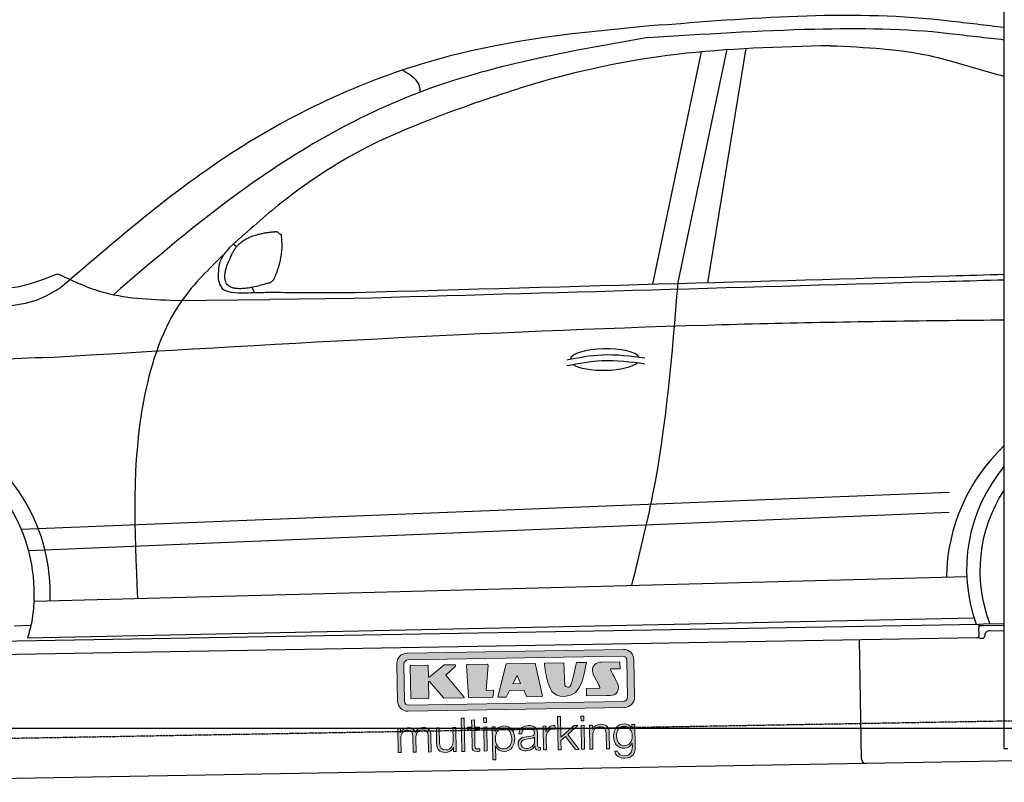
# Model space of a CAD drawing. Header units: millimetres. Extents: x 552 to 7231, y 5867 to 12035.
# Tile 3 of 5: x 2300 to 4448, y 7998 to 9661. Entities that reach past the tile are written whole.
import ezdxf

# ---------------------------------------------------------------- set-up
doc = ezdxf.new("R2010")
doc.units = ezdxf.units.MM
doc.linetypes.add('GEN3', pattern=[6.25, 5, -1.25])
doc.layers.get('0').update_dxf_attribs({"lineweight": 25})
doc.layers.add('3', color=6, linetype='GEN3', lineweight=25)
doc.layers.add('5', color=3, linetype='Continuous', lineweight=25)
doc.layers.add('Car', color=10, linetype='Continuous')
doc.layers.add('Logo', color=7, linetype='Continuous')

# ---------------------------------------------------------------- blocks, each defined once
blk = doc.blocks.new('KLAUS')
at = {"layer": 'Logo'}
h = blk.add_hatch(color=8, dxfattribs=at)
h.dxf.hatch_style = 2
edge = h.paths.add_edge_path()
edge.add_spline(control_points=[(3.6, 29.09), (2.88, 29.09), (2.3, 28.51), (2.3, 27.8), (2.3, 27.8), (2.3, 16.11), (2.3, 16.11), (2.3, 15.39), (2.88, 14.81), (3.6, 14.81), (3.6, 14.81), (71.16, 14.81), (71.16, 14.81), (71.88, 14.81), (72.46, 15.39), (72.46, 16.11), (72.46, 16.11), (72.46, 27.8), (72.46, 27.8), (72.46, 28.51), (71.88, 29.09), (71.16, 29.09), (71.16, 29.09), (3.6, 29.09), (3.6, 29.09), (3.6, 29.09), (3.6, 29.09), (3.6, 29.09)], knot_values=[0, 0, 0, 0, 1, 1, 1, 2, 2, 2, 3, 3, 3, 4, 4, 4, 5, 5, 5, 6, 6, 6, 7, 7, 7, 8, 8, 8, 9, 9, 9, 9], degree=3, periodic=0)
edge = h.paths.add_edge_path()
edge.add_spline(control_points=[(3.35, 31.23), (3.35, 31.23), (71.47, 31.23), (71.47, 31.23), (73.26, 31.23), (74.71, 29.77), (74.71, 27.99), (74.71, 27.99), (74.71, 16.17), (74.71, 16.17), (74.71, 14.38), (73.26, 12.93), (71.47, 12.93), (71.47, 12.93), (3.35, 12.93), (3.35, 12.93), (1.56, 12.93), (0.11, 14.38), (0.11, 16.17), (0.11, 16.17), (0.11, 27.99), (0.11, 27.99), (0.11, 29.77), (1.56, 31.23), (3.35, 31.23), (3.35, 31.23), (3.35, 31.23), (3.35, 31.23)], knot_values=[0, 0, 0, 0, 1, 1, 1, 2, 2, 2, 3, 3, 3, 4, 4, 4, 5, 5, 5, 6, 6, 6, 7, 7, 7, 8, 8, 8, 9, 9, 9, 9], degree=3, periodic=0)
h = blk.add_hatch(color=8, dxfattribs=at)
h.dxf.hatch_style = 2
edge = h.paths.add_edge_path()
edge.add_spline(control_points=[(4.5, 27.33), (4.5, 27.33), (9.7, 27.33), (9.7, 27.33), (9.84, 27.33), (9.96, 27.22), (9.96, 27.08), (9.96, 27.08), (9.96, 23.69), (9.96, 23.69), (9.96, 23.69), (9.94, 23.64), (10.04, 23.59), (10.14, 23.53), (10.2, 23.57), (10.2, 23.57), (10.2, 23.57), (10.51, 23.75), (10.51, 23.75), (10.51, 23.75), (14.94, 27.33), (14.94, 27.33), (14.94, 27.33), (18.41, 27.33), (18.41, 27.33), (18.41, 27.33), (18.49, 27.33), (18.56, 27.2), (18.65, 27.04), (18.53, 26.91), (18.53, 26.91), (18.53, 26.91), (15.49, 24.11), (15.49, 24.11), (15.49, 24.11), (21.14, 17.06), (21.14, 17.06), (21.14, 17.06), (21.13, 16.91), (21.13, 16.91), (21.08, 16.84), (20.99, 16.82), (20.99, 16.82), (20.99, 16.82), (14.7, 16.82), (14.7, 16.82), (14.7, 16.82), (10.26, 22.17), (10.26, 22.17), (10.26, 22.17), (10.19, 22.24), (10.08, 22.21), (9.97, 22.18), (9.96, 22.11), (9.96, 22.11), (9.96, 22.11), (9.96, 17.08), (9.96, 17.08), (9.96, 16.94), (9.84, 16.82), (9.7, 16.82), (9.7, 16.82), (4.5, 16.82), (4.5, 16.82), (4.36, 16.82), (4.25, 16.94), (4.25, 17.08), (4.25, 17.08), (4.25, 27.08), (4.25, 27.08), (4.25, 27.22), (4.36, 27.33), (4.5, 27.33), (4.5, 27.33), (4.5, 27.33), (4.5, 27.33)], knot_values=[0, 0, 0, 0, 1, 1, 1, 2, 2, 2, 3, 3, 3, 4, 4, 4, 5, 5, 5, 6, 6, 6, 7, 7, 7, 8, 8, 8, 9, 9, 9, 10, 10, 10, 11, 11, 11, 12, 12, 12, 13, 13, 13, 14, 14, 14, 15, 15, 15, 16, 16, 16, 17, 17, 17, 18, 18, 18, 19, 19, 19, 20, 20, 20, 21, 21, 21, 22, 22, 22, 23, 23, 23, 24, 24, 24, 25, 25, 25, 25], degree=3, periodic=0)
h = blk.add_hatch(color=8, dxfattribs=at)
h.dxf.hatch_style = 2
h.paths.add_polyline_path([(22.42, 17.06), (21.97, 27.15), (22.24, 27.33), (28.55, 27.33), (28.86, 26.97), (28.01, 19.08), (30.26, 19.07), (30.44, 18.95), (30.08, 16.95), (29.49, 16.82), (22.6, 16.82)])
h = blk.add_hatch(color=8, dxfattribs=at)
h.paths.add_polyline_path([(36.52, 21.01), (38.93, 21.01), (37.87, 23.57)])
h.paths.add_polyline_path([(34.52, 27.33), (43.65, 27.33), (45.76, 16.94), (45.57, 16.82), (40.83, 16.82), (39.89, 18.95), (35.42, 18.95), (34.27, 16.82), (31.78, 16.82), (31.66, 17)])
h = blk.add_hatch(color=8, dxfattribs=at)
h.dxf.hatch_style = 2
edge = h.paths.add_edge_path()
edge.add_spline(control_points=[(52.69, 27.32), (52.69, 27.32), (52.88, 20.14), (52.88, 20.14), (53.01, 19.89), (53.2, 19.77), (53.43, 19.71), (53.91, 19.59), (54.43, 19.57), (54.64, 20.03), (55.23, 21.34), (56.27, 25.45), (56.6, 27.33), (56.6, 27.33), (59.77, 27.33), (59.77, 27.33), (58.77, 23.9), (58.56, 16.82), (52.63, 16.76), (48.72, 16.72), (48.01, 19.35), (47.27, 22.24), (46.89, 23.68), (46.54, 27.33), (46.54, 27.33), (46.54, 27.33), (52.69, 27.32), (52.69, 27.32), (52.69, 27.32), (52.69, 27.32), (52.69, 27.32)], knot_values=[0, 0, 0, 0, 1, 1, 1, 2, 2, 2, 3, 3, 3, 4, 4, 4, 5, 5, 5, 6, 6, 6, 7, 7, 7, 8, 8, 8, 9, 9, 9, 10, 10, 10, 10], degree=3, periodic=0)
h = blk.add_hatch(color=8, dxfattribs=at)
h.dxf.hatch_style = 2
edge = h.paths.add_edge_path()
edge.add_spline(control_points=[(64.46, 27.33), (64.46, 27.33), (70.31, 27.33), (70.31, 27.33), (70.31, 26.52), (70.31, 26.02), (70.31, 25.12), (70.31, 25.12), (67.3, 25.12), (67.3, 25.12), (67.24, 25.04), (67.25, 25.11), (67.25, 24.91), (67.25, 24.88), (69.73, 20.38), (69.73, 19.57), (69.73, 16.4), (67.22, 16.81), (65.9, 16.82), (65.9, 16.82), (59.59, 16.82), (59.59, 16.82), (59.59, 17.76), (59.59, 18.23), (59.59, 19.14), (59.59, 19.14), (63.75, 19.14), (63.75, 19.14), (63.82, 19.22), (63.81, 19.11), (63.81, 19.31), (63.81, 20.32), (61.58, 23.06), (61.58, 24.63), (61.58, 26.33), (62.83, 27.34), (64.46, 27.33), (64.46, 27.33), (64.46, 27.33), (64.46, 27.33)], knot_values=[0, 0, 0, 0, 1, 1, 1, 2, 2, 2, 3, 3, 3, 4, 4, 4, 5, 5, 5, 6, 6, 6, 7, 7, 7, 8, 8, 8, 9, 9, 9, 10, 10, 10, 11, 11, 11, 12, 12, 12, 13, 13, 13, 13], degree=3, periodic=0)
h = blk.add_hatch(color=30, dxfattribs=at)
h.dxf.hatch_style = 2
h.paths.add_polyline_path([(20.07, 0), (20.99, 0), (20.99, 10.45), (20.07, 10.45)])
h = blk.add_hatch(color=30, dxfattribs=at)
h.dxf.hatch_style = 2
edge = h.paths.add_edge_path()
edge.add_spline(control_points=[(24.22, 9.82), (24.22, 9.82), (23.3, 9.82), (23.3, 9.82), (23.3, 9.82), (23.3, 7.55), (23.3, 7.55), (23.3, 7.55), (21.98, 7.55), (21.98, 7.55), (21.98, 7.55), (21.98, 6.78), (21.98, 6.78), (21.98, 6.78), (23.3, 6.78), (23.3, 6.78), (23.3, 6.78), (23.3, 1.61), (23.3, 1.61), (23.28, 0.32), (23.71, -0.09), (24.94, -0.09), (25.22, -0.09), (25.48, -0.06), (25.76, -0.06), (25.76, -0.06), (25.76, 0.73), (25.76, 0.73), (25.5, 0.7), (25.23, 0.69), (24.97, 0.69), (24.31, 0.73), (24.22, 1.08), (24.22, 1.68), (24.22, 1.68), (24.22, 6.78), (24.22, 6.78), (24.22, 6.78), (25.76, 6.78), (25.76, 6.78), (25.76, 6.78), (25.76, 7.55), (25.76, 7.55), (25.76, 7.55), (24.22, 7.55), (24.22, 7.55), (24.22, 7.55), (24.22, 9.82), (24.22, 9.82), (24.22, 9.82), (24.22, 9.82), (24.22, 9.82)], knot_values=[0, 0, 0, 0, 1, 1, 1, 2, 2, 2, 3, 3, 3, 4, 4, 4, 5, 5, 5, 6, 6, 6, 7, 7, 7, 8, 8, 8, 9, 9, 9, 10, 10, 10, 11, 11, 11, 12, 12, 12, 13, 13, 13, 14, 14, 14, 15, 15, 15, 16, 16, 16, 17, 17, 17, 17], degree=3, periodic=0)
h = blk.add_hatch(color=30, dxfattribs=at)
h.paths.add_polyline_path([(27.1, 0), (28.03, 0), (28.03, 7.55), (27.1, 7.55)])
h.paths.add_polyline_path([(27.1, 8.98), (28.03, 8.98), (28.03, 10.45), (27.1, 10.45)])
h = blk.add_hatch(color=30, dxfattribs=at)
h.dxf.hatch_style = 2
h.paths.add_polyline_path([(50.4, 0), (51.32, 0), (51.32, 2.87), (52.82, 4.11), (55.8, 0), (56.96, 0), (53.52, 4.76), (56.74, 7.55), (55.51, 7.55), (51.32, 3.89), (51.32, 10.45), (50.4, 10.45)])
h = blk.add_hatch(color=30, dxfattribs=at)
h.paths.add_polyline_path([(57.74, 0), (58.66, 0), (58.66, 7.55), (57.74, 7.55)])
h.paths.add_polyline_path([(57.74, 8.98), (58.66, 8.98), (58.66, 10.45), (57.74, 10.45)])
h = blk.add_hatch(color=30, dxfattribs=at)
h.dxf.hatch_style = 2
edge = h.paths.add_edge_path()
edge.add_spline(control_points=[(0, 0), (0, 0), (0.92, 0), (0.92, 0), (0.92, 0), (0.92, 4.22), (0.92, 4.22), (0.94, 5.8), (1.58, 7), (3.18, 7), (4.35, 7), (4.77, 6.15), (4.76, 5.12), (4.76, 5.12), (4.76, 0), (4.76, 0), (4.76, 0), (5.68, 0), (5.68, 0), (5.68, 0), (5.68, 4.27), (5.68, 4.27), (5.68, 5.68), (6.14, 7), (7.73, 7), (9.05, 7), (9.52, 6.32), (9.52, 5.08), (9.52, 5.08), (9.52, 0), (9.52, 0), (9.52, 0), (10.44, 0), (10.44, 0), (10.44, 0), (10.44, 5.12), (10.44, 5.12), (10.44, 6.91), (9.59, 7.77), (7.94, 7.77), (6.94, 7.77), (5.99, 7.29), (5.54, 6.3), (5.26, 7.29), (4.36, 7.77), (3.37, 7.77), (2.17, 7.77), (1.38, 7.19), (0.89, 6.28), (0.89, 6.28), (0.85, 6.28), (0.85, 6.28), (0.85, 6.28), (0.85, 7.55), (0.85, 7.55), (0.85, 7.55), (0, 7.55), (0, 7.55), (0, 7.55), (0, 0), (0, 0), (0, 0), (0, 0), (0, 0)], knot_values=[0, 0, 0, 0, 1, 1, 1, 2, 2, 2, 3, 3, 3, 4, 4, 4, 5, 5, 5, 6, 6, 6, 7, 7, 7, 8, 8, 8, 9, 9, 9, 10, 10, 10, 11, 11, 11, 12, 12, 12, 13, 13, 13, 14, 14, 14, 15, 15, 15, 16, 16, 16, 17, 17, 17, 18, 18, 18, 19, 19, 19, 20, 20, 20, 21, 21, 21, 21], degree=3, periodic=0)
h = blk.add_hatch(color=30, dxfattribs=at)
h.dxf.hatch_style = 2
edge = h.paths.add_edge_path()
edge.add_spline(control_points=[(18.31, 7.55), (18.31, 7.55), (17.39, 7.55), (17.39, 7.55), (17.39, 7.55), (17.39, 3.59), (17.39, 3.59), (17.39, 2.05), (16.7, 0.56), (15.12, 0.56), (13.66, 0.56), (13.15, 1.27), (13.1, 2.64), (13.1, 2.64), (13.1, 7.55), (13.1, 7.55), (13.1, 7.55), (12.18, 7.55), (12.18, 7.55), (12.18, 7.55), (12.18, 2.65), (12.18, 2.65), (12.18, 0.89), (12.93, -0.22), (14.83, -0.22), (15.96, -0.22), (16.95, 0.35), (17.44, 1.36), (17.44, 1.36), (17.47, 1.36), (17.47, 1.36), (17.47, 1.36), (17.47, 0), (17.47, 0), (17.47, 0), (18.31, 0), (18.31, 0), (18.31, 0), (18.31, 7.55), (18.31, 7.55), (18.31, 7.55), (18.31, 7.55), (18.31, 7.55)], knot_values=[0, 0, 0, 0, 1, 1, 1, 2, 2, 2, 3, 3, 3, 4, 4, 4, 5, 5, 5, 6, 6, 6, 7, 7, 7, 8, 8, 8, 9, 9, 9, 10, 10, 10, 11, 11, 11, 12, 12, 12, 13, 13, 13, 14, 14, 14, 14], degree=3, periodic=0)
h = blk.add_hatch(color=30, dxfattribs=at)
edge = h.paths.add_edge_path()
edge.add_spline(control_points=[(35.84, 3.78), (35.84, 2.21), (35.12, 0.56), (33.37, 0.56), (31.4, 0.56), (30.72, 2.21), (30.72, 3.78), (30.72, 5.49), (31.33, 7), (33.37, 7), (35.12, 7), (35.84, 5.34), (35.84, 3.78), (35.84, 3.78), (35.84, 3.78), (35.84, 3.78)], knot_values=[0, 0, 0, 0, 1, 1, 1, 2, 2, 2, 3, 3, 3, 4, 4, 4, 5, 5, 5, 5], degree=3, periodic=0)
edge = h.paths.add_edge_path()
edge.add_spline(control_points=[(29.79, -2.8), (29.79, -2.8), (30.72, -2.8), (30.72, -2.8), (30.72, -2.8), (30.72, 1.43), (30.72, 1.43), (30.72, 1.43), (30.74, 1.43), (30.74, 1.43), (31.14, 0.35), (32.24, -0.22), (33.37, -0.22), (35.66, -0.22), (36.76, 1.64), (36.76, 3.78), (36.76, 5.91), (35.66, 7.77), (33.37, 7.77), (32.15, 7.77), (31.1, 7.14), (30.67, 6.12), (30.67, 6.12), (30.64, 6.12), (30.64, 6.12), (30.64, 6.12), (30.64, 7.55), (30.64, 7.55), (30.64, 7.55), (29.79, 7.55), (29.79, 7.55), (29.79, 7.55), (29.79, -2.8), (29.79, -2.8), (29.79, -2.8), (29.79, -2.8), (29.79, -2.8)], knot_values=[0, 0, 0, 0, 1, 1, 1, 2, 2, 2, 3, 3, 3, 4, 4, 4, 5, 5, 5, 6, 6, 6, 7, 7, 7, 8, 8, 8, 9, 9, 9, 10, 10, 10, 11, 11, 11, 12, 12, 12, 12], degree=3, periodic=0)
h = blk.add_hatch(color=30, dxfattribs=at)
edge = h.paths.add_edge_path()
edge.add_spline(control_points=[(43.03, 2.93), (43.04, 1.45), (41.8, 0.56), (40.39, 0.56), (39.53, 0.56), (38.71, 1.13), (38.71, 2.05), (38.71, 3.53), (40.66, 3.51), (42.22, 3.79), (42.47, 3.84), (42.88, 3.91), (43, 4.13), (43, 4.13), (43.03, 4.13), (43.03, 4.13), (43.03, 4.13), (43.03, 2.93), (43.03, 2.93), (43.03, 2.93), (43.03, 2.93), (43.03, 2.93)], knot_values=[0, 0, 0, 0, 1, 1, 1, 2, 2, 2, 3, 3, 3, 4, 4, 4, 5, 5, 5, 6, 6, 6, 7, 7, 7, 7], degree=3, periodic=0)
edge = h.paths.add_edge_path()
edge.add_spline(control_points=[(39.03, 5.24), (39.06, 6.47), (39.91, 7), (41.05, 7), (42.14, 7), (43.03, 6.69), (43.03, 5.45), (43.03, 4.61), (42.6, 4.51), (41.84, 4.42), (39.85, 4.19), (37.79, 4.11), (37.79, 1.99), (37.79, 0.47), (38.93, -0.22), (40.32, -0.22), (41.77, -0.22), (42.43, 0.34), (43.07, 1.32), (43.07, 1.32), (43.1, 1.32), (43.1, 1.32), (43.1, 0.53), (43.25, 0), (44.19, 0), (44.43, 0), (44.58, 0.01), (44.79, 0.06), (44.79, 0.06), (44.79, 0.83), (44.79, 0.83), (44.71, 0.81), (44.6, 0.78), (44.49, 0.78), (44.13, 0.78), (43.95, 0.98), (43.95, 1.33), (43.95, 1.33), (43.95, 5.34), (43.95, 5.34), (43.95, 7.36), (42.5, 7.77), (41.17, 7.77), (39.44, 7.77), (38.2, 7.01), (38.11, 5.24), (38.11, 5.24), (39.03, 5.24), (39.03, 5.24), (39.03, 5.24), (39.03, 5.24), (39.03, 5.24)], knot_values=[0, 0, 0, 0, 1, 1, 1, 2, 2, 2, 3, 3, 3, 4, 4, 4, 5, 5, 5, 6, 6, 6, 7, 7, 7, 8, 8, 8, 9, 9, 9, 10, 10, 10, 11, 11, 11, 12, 12, 12, 13, 13, 13, 14, 14, 14, 15, 15, 15, 16, 16, 16, 17, 17, 17, 17], degree=3, periodic=0)
h = blk.add_hatch(color=30, dxfattribs=at)
h.dxf.hatch_style = 2
edge = h.paths.add_edge_path()
edge.add_spline(control_points=[(45.79, 0), (45.79, 0), (46.71, 0), (46.71, 0), (46.71, 0), (46.71, 4.03), (46.71, 4.03), (46.71, 5.59), (47.85, 6.82), (49.52, 6.73), (49.52, 6.73), (49.52, 7.66), (49.52, 7.66), (48.16, 7.72), (47.14, 7), (46.67, 5.78), (46.67, 5.78), (46.64, 5.78), (46.64, 5.78), (46.64, 5.78), (46.64, 7.55), (46.64, 7.55), (46.64, 7.55), (45.79, 7.55), (45.79, 7.55), (45.79, 7.55), (45.79, 0), (45.79, 0), (45.79, 0), (45.79, 0), (45.79, 0)], knot_values=[0, 0, 0, 0, 1, 1, 1, 2, 2, 2, 3, 3, 3, 4, 4, 4, 5, 5, 5, 6, 6, 6, 7, 7, 7, 8, 8, 8, 9, 9, 9, 10, 10, 10, 10], degree=3, periodic=0)
h = blk.add_hatch(color=30, dxfattribs=at)
h.dxf.hatch_style = 2
edge = h.paths.add_edge_path()
edge.add_spline(control_points=[(60.41, 0), (60.41, 0), (61.33, 0), (61.33, 0), (61.33, 0), (61.33, 4.41), (61.33, 4.41), (61.36, 5.89), (62.24, 7), (63.7, 7), (65.2, 7), (65.62, 6.02), (65.62, 4.71), (65.62, 4.71), (65.62, 0), (65.62, 0), (65.62, 0), (66.54, 0), (66.54, 0), (66.54, 0), (66.54, 4.86), (66.54, 4.86), (66.54, 6.66), (65.9, 7.77), (63.78, 7.77), (62.71, 7.77), (61.7, 7.16), (61.36, 6.25), (61.36, 6.25), (61.33, 6.25), (61.33, 6.25), (61.33, 6.25), (61.33, 7.55), (61.33, 7.55), (61.33, 7.55), (60.41, 7.55), (60.41, 7.55), (60.41, 7.55), (60.41, 0), (60.41, 0), (60.41, 0), (60.41, 0), (60.41, 0)], knot_values=[0, 0, 0, 0, 1, 1, 1, 2, 2, 2, 3, 3, 3, 4, 4, 4, 5, 5, 5, 6, 6, 6, 7, 7, 7, 8, 8, 8, 9, 9, 9, 10, 10, 10, 11, 11, 11, 12, 12, 12, 13, 13, 13, 14, 14, 14, 14], degree=3, periodic=0)
h = blk.add_hatch(color=30, dxfattribs=at)
edge = h.paths.add_edge_path()
edge.add_spline(control_points=[(71.32, 0.86), (69.62, 0.86), (68.83, 2.34), (68.83, 3.86), (68.83, 5.43), (69.56, 7), (71.32, 7), (73.06, 7), (73.75, 5.34), (73.75, 3.86), (73.75, 2.33), (72.91, 0.86), (71.32, 0.86), (71.32, 0.86), (71.32, 0.86), (71.32, 0.86)], knot_values=[0, 0, 0, 0, 1, 1, 1, 2, 2, 2, 3, 3, 3, 4, 4, 4, 5, 5, 5, 5], degree=3, periodic=0)
edge = h.paths.add_edge_path()
edge.add_spline(control_points=[(74.67, 7.55), (74.67, 7.55), (73.75, 7.55), (73.75, 7.55), (73.75, 7.55), (73.75, 6.25), (73.75, 6.25), (73.75, 6.25), (73.72, 6.25), (73.72, 6.25), (73.35, 7.09), (72.41, 7.77), (71.32, 7.77), (69.13, 7.77), (67.9, 6.05), (67.9, 3.97), (67.9, 1.82), (68.9, 0.09), (71.32, 0.09), (72.4, 0.09), (73.29, 0.72), (73.72, 1.64), (73.72, 1.64), (73.75, 1.64), (73.75, 1.64), (73.75, 1.64), (73.75, 0.61), (73.75, 0.61), (73.75, -1.23), (73.01, -2.24), (71.32, -2.24), (70.29, -2.24), (69.31, -1.85), (69.1, -0.73), (69.1, -0.73), (68.18, -0.73), (68.18, -0.73), (68.31, -2.34), (69.81, -3.02), (71.32, -3.02), (73.79, -3.02), (74.65, -1.64), (74.67, 0.61), (74.67, 0.61), (74.67, 7.55), (74.67, 7.55), (74.67, 7.55), (74.67, 7.55), (74.67, 7.55)], knot_values=[0, 0, 0, 0, 1, 1, 1, 2, 2, 2, 3, 3, 3, 4, 4, 4, 5, 5, 5, 6, 6, 6, 7, 7, 7, 8, 8, 8, 9, 9, 9, 10, 10, 10, 11, 11, 11, 12, 12, 12, 13, 13, 13, 14, 14, 14, 15, 15, 15, 16, 16, 16, 16], degree=3, periodic=0)
at = {"layer": 'Logo', "lineweight": 0}
for points in [[(22.42, 17.06), (21.97, 27.15), (22.24, 27.33), (28.55, 27.33), (28.86, 26.97), (28.01, 19.08), (30.26, 19.07), (30.44, 18.95), (30.08, 16.95), (29.49, 16.82), (22.6, 16.82), (22.42, 17.06), (22.42, 17.06)], [(34.52, 27.33), (43.65, 27.33), (45.76, 16.94), (45.57, 16.82), (40.83, 16.82), (39.89, 18.95), (35.42, 18.95), (34.27, 16.82), (31.78, 16.82), (31.66, 17), (34.52, 27.33), (34.52, 27.33)], [(36.52, 21.01), (38.93, 21.01), (37.87, 23.57), (36.52, 21.01), (36.52, 21.01)], [(20.07, 0), (20.99, 0), (20.99, 10.45), (20.07, 10.45), (20.07, 0), (20.07, 0)], [(27.1, 8.98), (28.03, 8.98), (28.03, 10.45), (27.1, 10.45), (27.1, 8.98), (27.1, 8.98)], [(50.4, 0), (51.32, 0), (51.32, 2.87), (52.82, 4.11), (55.8, 0), (56.96, 0), (53.52, 4.76), (56.74, 7.55), (55.51, 7.55), (51.32, 3.89), (51.32, 10.45), (50.4, 10.45), (50.4, 0), (50.4, 0)], [(57.74, 8.98), (58.66, 8.98), (58.66, 10.45), (57.74, 10.45), (57.74, 8.98), (57.74, 8.98)], [(27.1, 0), (28.03, 0), (28.03, 7.55), (27.1, 7.55), (27.1, 0), (27.1, 0)], [(57.74, 0), (58.66, 0), (58.66, 7.55), (57.74, 7.55), (57.74, 0), (57.74, 0)]]:
    blk.add_lwpolyline(points, dxfattribs=at)
for points, knots in [([(3.35, 31.23), (3.35, 31.23), (71.47, 31.23), (71.47, 31.23), (73.26, 31.23), (74.71, 29.77), (74.71, 27.99), (74.71, 27.99), (74.71, 16.17), (74.71, 16.17), (74.71, 14.38), (73.26, 12.93), (71.47, 12.93), (71.47, 12.93), (3.35, 12.93), (3.35, 12.93), (1.56, 12.93), (0.11, 14.38), (0.11, 16.17), (0.11, 16.17), (0.11, 27.99), (0.11, 27.99), (0.11, 29.77), (1.56, 31.23), (3.35, 31.23), (3.35, 31.23), (3.35, 31.23), (3.35, 31.23)], [0, 0, 0, 0, 1, 1, 1, 2, 2, 2, 3, 3, 3, 4, 4, 4, 5, 5, 5, 6, 6, 6, 7, 7, 7, 8, 8, 8, 9, 9, 9, 9]), ([(3.6, 29.09), (2.88, 29.09), (2.3, 28.51), (2.3, 27.8), (2.3, 27.8), (2.3, 16.11), (2.3, 16.11), (2.3, 15.39), (2.88, 14.81), (3.6, 14.81), (3.6, 14.81), (71.16, 14.81), (71.16, 14.81), (71.88, 14.81), (72.46, 15.39), (72.46, 16.11), (72.46, 16.11), (72.46, 27.8), (72.46, 27.8), (72.46, 28.51), (71.88, 29.09), (71.16, 29.09), (71.16, 29.09), (3.6, 29.09), (3.6, 29.09), (3.6, 29.09), (3.6, 29.09), (3.6, 29.09)], [0, 0, 0, 0, 1, 1, 1, 2, 2, 2, 3, 3, 3, 4, 4, 4, 5, 5, 5, 6, 6, 6, 7, 7, 7, 8, 8, 8, 9, 9, 9, 9]), ([(4.5, 27.33), (4.5, 27.33), (9.7, 27.33), (9.7, 27.33), (9.84, 27.33), (9.96, 27.22), (9.96, 27.08), (9.96, 27.08), (9.96, 23.69), (9.96, 23.69), (9.96, 23.69), (9.94, 23.64), (10.04, 23.59), (10.14, 23.53), (10.2, 23.57), (10.2, 23.57), (10.2, 23.57), (10.51, 23.75), (10.51, 23.75), (10.51, 23.75), (14.94, 27.33), (14.94, 27.33), (14.94, 27.33), (18.41, 27.33), (18.41, 27.33), (18.41, 27.33), (18.49, 27.33), (18.56, 27.2), (18.65, 27.04), (18.53, 26.91), (18.53, 26.91), (18.53, 26.91), (15.49, 24.11), (15.49, 24.11), (15.49, 24.11), (21.14, 17.06), (21.14, 17.06), (21.14, 17.06), (21.13, 16.91), (21.13, 16.91), (21.08, 16.84), (20.99, 16.82), (20.99, 16.82), (20.99, 16.82), (14.7, 16.82), (14.7, 16.82), (14.7, 16.82), (10.26, 22.17), (10.26, 22.17), (10.26, 22.17), (10.19, 22.24), (10.08, 22.21), (9.97, 22.18), (9.96, 22.11), (9.96, 22.11), (9.96, 22.11), (9.96, 17.08), (9.96, 17.08), (9.96, 16.94), (9.84, 16.82), (9.7, 16.82), (9.7, 16.82), (4.5, 16.82), (4.5, 16.82), (4.36, 16.82), (4.25, 16.94), (4.25, 17.08), (4.25, 17.08), (4.25, 27.08), (4.25, 27.08), (4.25, 27.22), (4.36, 27.33), (4.5, 27.33), (4.5, 27.33), (4.5, 27.33), (4.5, 27.33)], [0, 0, 0, 0, 1, 1, 1, 2, 2, 2, 3, 3, 3, 4, 4, 4, 5, 5, 5, 6, 6, 6, 7, 7, 7, 8, 8, 8, 9, 9, 9, 10, 10, 10, 11, 11, 11, 12, 12, 12, 13, 13, 13, 14, 14, 14, 15, 15, 15, 16, 16, 16, 17, 17, 17, 18, 18, 18, 19, 19, 19, 20, 20, 20, 21, 21, 21, 22, 22, 22, 23, 23, 23, 24, 24, 24, 25, 25, 25, 25]), ([(52.69, 27.32), (52.69, 27.32), (52.88, 20.14), (52.88, 20.14), (53.01, 19.89), (53.2, 19.77), (53.43, 19.71), (53.91, 19.59), (54.43, 19.57), (54.64, 20.03), (55.23, 21.34), (56.27, 25.45), (56.6, 27.33), (56.6, 27.33), (59.77, 27.33), (59.77, 27.33), (58.77, 23.9), (58.56, 16.82), (52.63, 16.76), (48.72, 16.72), (48.01, 19.35), (47.27, 22.24), (46.89, 23.68), (46.54, 27.33), (46.54, 27.33), (46.54, 27.33), (52.69, 27.32), (52.69, 27.32), (52.69, 27.32), (52.69, 27.32), (52.69, 27.32)], [0, 0, 0, 0, 1, 1, 1, 2, 2, 2, 3, 3, 3, 4, 4, 4, 5, 5, 5, 6, 6, 6, 7, 7, 7, 8, 8, 8, 9, 9, 9, 10, 10, 10, 10]), ([(64.46, 27.33), (64.46, 27.33), (70.31, 27.33), (70.31, 27.33), (70.31, 26.52), (70.31, 26.02), (70.31, 25.12), (70.31, 25.12), (67.3, 25.12), (67.3, 25.12), (67.24, 25.04), (67.25, 25.11), (67.25, 24.91), (67.25, 24.88), (69.73, 20.38), (69.73, 19.57), (69.73, 16.4), (67.22, 16.81), (65.9, 16.82), (65.9, 16.82), (59.59, 16.82), (59.59, 16.82), (59.59, 17.76), (59.59, 18.23), (59.59, 19.14), (59.59, 19.14), (63.75, 19.14), (63.75, 19.14), (63.82, 19.22), (63.81, 19.11), (63.81, 19.31), (63.81, 20.32), (61.58, 23.06), (61.58, 24.63), (61.58, 26.33), (62.83, 27.34), (64.46, 27.33), (64.46, 27.33), (64.46, 27.33), (64.46, 27.33)], [0, 0, 0, 0, 1, 1, 1, 2, 2, 2, 3, 3, 3, 4, 4, 4, 5, 5, 5, 6, 6, 6, 7, 7, 7, 8, 8, 8, 9, 9, 9, 10, 10, 10, 11, 11, 11, 12, 12, 12, 13, 13, 13, 13]), ([(24.22, 9.82), (24.22, 9.82), (23.3, 9.82), (23.3, 9.82), (23.3, 9.82), (23.3, 7.55), (23.3, 7.55), (23.3, 7.55), (21.98, 7.55), (21.98, 7.55), (21.98, 7.55), (21.98, 6.78), (21.98, 6.78), (21.98, 6.78), (23.3, 6.78), (23.3, 6.78), (23.3, 6.78), (23.3, 1.61), (23.3, 1.61), (23.28, 0.32), (23.71, -0.09), (24.94, -0.09), (25.22, -0.09), (25.48, -0.06), (25.76, -0.06), (25.76, -0.06), (25.76, 0.73), (25.76, 0.73), (25.5, 0.7), (25.23, 0.69), (24.97, 0.69), (24.31, 0.73), (24.22, 1.08), (24.22, 1.68), (24.22, 1.68), (24.22, 6.78), (24.22, 6.78), (24.22, 6.78), (25.76, 6.78), (25.76, 6.78), (25.76, 6.78), (25.76, 7.55), (25.76, 7.55), (25.76, 7.55), (24.22, 7.55), (24.22, 7.55), (24.22, 7.55), (24.22, 9.82), (24.22, 9.82), (24.22, 9.82), (24.22, 9.82), (24.22, 9.82)], [0, 0, 0, 0, 1, 1, 1, 2, 2, 2, 3, 3, 3, 4, 4, 4, 5, 5, 5, 6, 6, 6, 7, 7, 7, 8, 8, 8, 9, 9, 9, 10, 10, 10, 11, 11, 11, 12, 12, 12, 13, 13, 13, 14, 14, 14, 15, 15, 15, 16, 16, 16, 17, 17, 17, 17]), ([(0, 0), (0, 0), (0.92, 0), (0.92, 0), (0.92, 0), (0.92, 4.22), (0.92, 4.22), (0.94, 5.8), (1.58, 7), (3.18, 7), (4.35, 7), (4.77, 6.15), (4.76, 5.12), (4.76, 5.12), (4.76, 0), (4.76, 0), (4.76, 0), (5.68, 0), (5.68, 0), (5.68, 0), (5.68, 4.27), (5.68, 4.27), (5.68, 5.68), (6.14, 7), (7.73, 7), (9.05, 7), (9.52, 6.32), (9.52, 5.08), (9.52, 5.08), (9.52, 0), (9.52, 0), (9.52, 0), (10.44, 0), (10.44, 0), (10.44, 0), (10.44, 5.12), (10.44, 5.12), (10.44, 6.91), (9.59, 7.77), (7.94, 7.77), (6.94, 7.77), (5.99, 7.29), (5.54, 6.3), (5.26, 7.29), (4.36, 7.77), (3.37, 7.77), (2.17, 7.77), (1.38, 7.19), (0.89, 6.28), (0.89, 6.28), (0.85, 6.28), (0.85, 6.28), (0.85, 6.28), (0.85, 7.55), (0.85, 7.55), (0.85, 7.55), (0, 7.55), (0, 7.55), (0, 7.55), (0, 0), (0, 0), (0, 0), (0, 0), (0, 0)], [0, 0, 0, 0, 1, 1, 1, 2, 2, 2, 3, 3, 3, 4, 4, 4, 5, 5, 5, 6, 6, 6, 7, 7, 7, 8, 8, 8, 9, 9, 9, 10, 10, 10, 11, 11, 11, 12, 12, 12, 13, 13, 13, 14, 14, 14, 15, 15, 15, 16, 16, 16, 17, 17, 17, 18, 18, 18, 19, 19, 19, 20, 20, 20, 21, 21, 21, 21]), ([(18.31, 7.55), (18.31, 7.55), (17.39, 7.55), (17.39, 7.55), (17.39, 7.55), (17.39, 3.59), (17.39, 3.59), (17.39, 2.05), (16.7, 0.56), (15.12, 0.56), (13.66, 0.56), (13.15, 1.27), (13.1, 2.64), (13.1, 2.64), (13.1, 7.55), (13.1, 7.55), (13.1, 7.55), (12.18, 7.55), (12.18, 7.55), (12.18, 7.55), (12.18, 2.65), (12.18, 2.65), (12.18, 0.89), (12.93, -0.22), (14.83, -0.22), (15.96, -0.22), (16.95, 0.35), (17.44, 1.36), (17.44, 1.36), (17.47, 1.36), (17.47, 1.36), (17.47, 1.36), (17.47, 0), (17.47, 0), (17.47, 0), (18.31, 0), (18.31, 0), (18.31, 0), (18.31, 7.55), (18.31, 7.55), (18.31, 7.55), (18.31, 7.55), (18.31, 7.55)], [0, 0, 0, 0, 1, 1, 1, 2, 2, 2, 3, 3, 3, 4, 4, 4, 5, 5, 5, 6, 6, 6, 7, 7, 7, 8, 8, 8, 9, 9, 9, 10, 10, 10, 11, 11, 11, 12, 12, 12, 13, 13, 13, 14, 14, 14, 14]), ([(29.79, -2.8), (29.79, -2.8), (30.72, -2.8), (30.72, -2.8), (30.72, -2.8), (30.72, 1.43), (30.72, 1.43), (30.72, 1.43), (30.74, 1.43), (30.74, 1.43), (31.14, 0.35), (32.24, -0.22), (33.37, -0.22), (35.66, -0.22), (36.76, 1.64), (36.76, 3.78), (36.76, 5.91), (35.66, 7.77), (33.37, 7.77), (32.15, 7.77), (31.1, 7.14), (30.67, 6.12), (30.67, 6.12), (30.64, 6.12), (30.64, 6.12), (30.64, 6.12), (30.64, 7.55), (30.64, 7.55), (30.64, 7.55), (29.79, 7.55), (29.79, 7.55), (29.79, 7.55), (29.79, -2.8), (29.79, -2.8), (29.79, -2.8), (29.79, -2.8), (29.79, -2.8)], [0, 0, 0, 0, 1, 1, 1, 2, 2, 2, 3, 3, 3, 4, 4, 4, 5, 5, 5, 6, 6, 6, 7, 7, 7, 8, 8, 8, 9, 9, 9, 10, 10, 10, 11, 11, 11, 12, 12, 12, 12]), ([(35.84, 3.78), (35.84, 2.21), (35.12, 0.56), (33.37, 0.56), (31.4, 0.56), (30.72, 2.21), (30.72, 3.78), (30.72, 5.49), (31.33, 7), (33.37, 7), (35.12, 7), (35.84, 5.34), (35.84, 3.78), (35.84, 3.78), (35.84, 3.78), (35.84, 3.78)], [0, 0, 0, 0, 1, 1, 1, 2, 2, 2, 3, 3, 3, 4, 4, 4, 5, 5, 5, 5]), ([(39.03, 5.24), (39.06, 6.47), (39.91, 7), (41.05, 7), (42.14, 7), (43.03, 6.69), (43.03, 5.45), (43.03, 4.61), (42.6, 4.51), (41.84, 4.42), (39.85, 4.19), (37.79, 4.11), (37.79, 1.99), (37.79, 0.47), (38.93, -0.22), (40.32, -0.22), (41.77, -0.22), (42.43, 0.34), (43.07, 1.32), (43.07, 1.32), (43.1, 1.32), (43.1, 1.32), (43.1, 0.53), (43.25, 0), (44.19, 0), (44.43, 0), (44.58, 0.01), (44.79, 0.06), (44.79, 0.06), (44.79, 0.83), (44.79, 0.83), (44.71, 0.81), (44.6, 0.78), (44.49, 0.78), (44.13, 0.78), (43.95, 0.98), (43.95, 1.33), (43.95, 1.33), (43.95, 5.34), (43.95, 5.34), (43.95, 7.36), (42.5, 7.77), (41.17, 7.77), (39.44, 7.77), (38.2, 7.01), (38.11, 5.24), (38.11, 5.24), (39.03, 5.24), (39.03, 5.24), (39.03, 5.24), (39.03, 5.24), (39.03, 5.24)], [0, 0, 0, 0, 1, 1, 1, 2, 2, 2, 3, 3, 3, 4, 4, 4, 5, 5, 5, 6, 6, 6, 7, 7, 7, 8, 8, 8, 9, 9, 9, 10, 10, 10, 11, 11, 11, 12, 12, 12, 13, 13, 13, 14, 14, 14, 15, 15, 15, 16, 16, 16, 17, 17, 17, 17]), ([(45.79, 0), (45.79, 0), (46.71, 0), (46.71, 0), (46.71, 0), (46.71, 4.03), (46.71, 4.03), (46.71, 5.59), (47.85, 6.82), (49.52, 6.73), (49.52, 6.73), (49.52, 7.66), (49.52, 7.66), (48.16, 7.72), (47.14, 7), (46.67, 5.78), (46.67, 5.78), (46.64, 5.78), (46.64, 5.78), (46.64, 5.78), (46.64, 7.55), (46.64, 7.55), (46.64, 7.55), (45.79, 7.55), (45.79, 7.55), (45.79, 7.55), (45.79, 0), (45.79, 0), (45.79, 0), (45.79, 0), (45.79, 0)], [0, 0, 0, 0, 1, 1, 1, 2, 2, 2, 3, 3, 3, 4, 4, 4, 5, 5, 5, 6, 6, 6, 7, 7, 7, 8, 8, 8, 9, 9, 9, 10, 10, 10, 10]), ([(60.41, 0), (60.41, 0), (61.33, 0), (61.33, 0), (61.33, 0), (61.33, 4.41), (61.33, 4.41), (61.36, 5.89), (62.24, 7), (63.7, 7), (65.2, 7), (65.62, 6.02), (65.62, 4.71), (65.62, 4.71), (65.62, 0), (65.62, 0), (65.62, 0), (66.54, 0), (66.54, 0), (66.54, 0), (66.54, 4.86), (66.54, 4.86), (66.54, 6.66), (65.9, 7.77), (63.78, 7.77), (62.71, 7.77), (61.7, 7.16), (61.36, 6.25), (61.36, 6.25), (61.33, 6.25), (61.33, 6.25), (61.33, 6.25), (61.33, 7.55), (61.33, 7.55), (61.33, 7.55), (60.41, 7.55), (60.41, 7.55), (60.41, 7.55), (60.41, 0), (60.41, 0), (60.41, 0), (60.41, 0), (60.41, 0)], [0, 0, 0, 0, 1, 1, 1, 2, 2, 2, 3, 3, 3, 4, 4, 4, 5, 5, 5, 6, 6, 6, 7, 7, 7, 8, 8, 8, 9, 9, 9, 10, 10, 10, 11, 11, 11, 12, 12, 12, 13, 13, 13, 14, 14, 14, 14]), ([(74.67, 7.55), (74.67, 7.55), (73.75, 7.55), (73.75, 7.55), (73.75, 7.55), (73.75, 6.25), (73.75, 6.25), (73.75, 6.25), (73.72, 6.25), (73.72, 6.25), (73.35, 7.09), (72.41, 7.77), (71.32, 7.77), (69.13, 7.77), (67.9, 6.05), (67.9, 3.97), (67.9, 1.82), (68.9, 0.09), (71.32, 0.09), (72.4, 0.09), (73.29, 0.72), (73.72, 1.64), (73.72, 1.64), (73.75, 1.64), (73.75, 1.64), (73.75, 1.64), (73.75, 0.61), (73.75, 0.61), (73.75, -1.23), (73.01, -2.24), (71.32, -2.24), (70.29, -2.24), (69.31, -1.85), (69.1, -0.73), (69.1, -0.73), (68.18, -0.73), (68.18, -0.73), (68.31, -2.34), (69.81, -3.02), (71.32, -3.02), (73.79, -3.02), (74.65, -1.64), (74.67, 0.61), (74.67, 0.61), (74.67, 7.55), (74.67, 7.55), (74.67, 7.55), (74.67, 7.55), (74.67, 7.55)], [0, 0, 0, 0, 1, 1, 1, 2, 2, 2, 3, 3, 3, 4, 4, 4, 5, 5, 5, 6, 6, 6, 7, 7, 7, 8, 8, 8, 9, 9, 9, 10, 10, 10, 11, 11, 11, 12, 12, 12, 13, 13, 13, 14, 14, 14, 15, 15, 15, 16, 16, 16, 16]), ([(71.32, 0.86), (69.62, 0.86), (68.83, 2.34), (68.83, 3.86), (68.83, 5.43), (69.56, 7), (71.32, 7), (73.06, 7), (73.75, 5.34), (73.75, 3.86), (73.75, 2.33), (72.91, 0.86), (71.32, 0.86), (71.32, 0.86), (71.32, 0.86), (71.32, 0.86)], [0, 0, 0, 0, 1, 1, 1, 2, 2, 2, 3, 3, 3, 4, 4, 4, 5, 5, 5, 5]), ([(43.03, 2.93), (43.04, 1.45), (41.8, 0.56), (40.39, 0.56), (39.53, 0.56), (38.71, 1.13), (38.71, 2.05), (38.71, 3.53), (40.66, 3.51), (42.22, 3.79), (42.47, 3.84), (42.88, 3.91), (43, 4.13), (43, 4.13), (43.03, 4.13), (43.03, 4.13), (43.03, 4.13), (43.03, 2.93), (43.03, 2.93), (43.03, 2.93), (43.03, 2.93), (43.03, 2.93)], [0, 0, 0, 0, 1, 1, 1, 2, 2, 2, 3, 3, 3, 4, 4, 4, 5, 5, 5, 6, 6, 6, 7, 7, 7, 7])]:
    blk.add_open_spline(points, degree=3, knots=knots, dxfattribs=at)

msp = doc.modelspace()

# ---------------------------------------------------------------- linework, layer by layer
for p, q in [((4447.57, 8097.48), (4447.57, 9719.48)), ((1732.77, 8297.07), (4392.09, 8343.49)), ((4392.09, 8343.49), (4402.09, 8343.67)), ((4392.09, 8343.49), (4392.23, 8335.49)), ((4402.16, 8339.67), (4392.16, 8339.49)), ((4392.52, 8318.49), (4392.23, 8335.49)), ((4402.09, 8343.67), (4447.57, 8344.46)), ((4447.57, 8340.46), (4402.16, 8339.67)), ((4387.61, 8313.41), (1732.77, 8267.07)), ((4395.13, 8312.54), (4400.13, 8312.63)), ((4405.04, 8317.71), (4405.02, 8318.71)), ((4414.85, 8328.89), (4447.57, 8329.46)), ((4136.19, 8048.98), (4131.65, 8308.94)), ((4447.57, 8072.48), (4447.57, 8097.48)), ((4447.57, 8072.48), (4455.57, 8072.48)), ((4146.36, 8039.16), (1812.77, 7998.42)), ((4476.48, 8044.92), (4146.36, 8039.16))]:
    msp.add_line(p, q)
for centre, radius, start, end in [((4387.52, 8318.41), 5, 271, 1), ((4395.04, 8317.54), 5, 214.23672, 271), ((4400.04, 8317.63), 5, 271, 1), ((4415.02, 8318.89), 10, 91, 181), ((4146.19, 8049.15), 10, 181, 271)]:
    msp.add_arc(centre, radius, start, end)
at = {"layer": '3'}
msp.add_line((1175.28, 8075.31), (6230.44, 8163.55), dxfattribs=at)
at = {"layer": '5'}
msp.add_line((6272.78, 8115.9), (872.77, 8115.9), dxfattribs=at)
at = {"layer": 'Car'}
for p, q in [((3680.61, 9084.31), (3786.86, 9591.09)), ((3735.78, 9085.54), (3842.76, 9596.69)), ((3801.09, 9087.71), (3884.35, 9599.26)), ((2772.52, 9165.71), (2765.74, 9171.5)), ((2812.09, 9066.36), (2806.79, 9077.62)), ((2638.49, 9049.32), (2845.37, 9051.37)), ((3028.87, 9053.18), (2845.37, 9051.37)), ((2303.45, 8550.35), (4327.32, 8630.76)), ((2319.35, 8504.2), (4327.32, 8587.26)), ((2331.19, 8393.69), (4365.71, 8447.3)), ((2316.92, 8313.36), (4381.42, 8356.96)), ((2288.39, 8339.8), (2324.33, 8340.73))]:
    msp.add_line(p, q, dxfattribs=at)
for centre, radius, start, end in [((1975.21, 8411.45), 391.35, 357.53333, 128.27779), ((1975.21, 8411.45), 356.42, 357.14299, 132.85748), ((4720.98, 8441.04), 399.59, 133.17454, 179.27033), ((4717.05, 8461.85), 351.64, 140.02851, 199.68679), ((4715.58, 8459.29), 321.28, 146.53505, 201.04725)]:
    msp.add_arc(centre, radius, start, end, dxfattribs=at)
for start_param, end_param in [(3.3015983, 6.2005858), (0.414691, 2.7826335)]:
    msp.add_ellipse((3576.28, 8920.33), major_axis=(-75.95, -1.33), ratio=0.3107898, start_param=start_param, end_param=end_param, dxfattribs=at)
for points, knots in [([(3703.04, 9650.17), (3912.38, 9666.77), (4121.71, 9683.36), (4327.32, 9659.04), (4327.32, 9659.04), (4327.32, 9659.04), (4327.32, 9659.04), (4367.4, 9654.3), (4407.49, 9649.56), (4447.57, 9644.82)], [0, 0, 0, 0, 624.2325535, 624.2325535, 624.2325535, 624.2331861, 624.2331861, 624.2331861, 745.9206251, 745.9206251, 745.9206251, 745.9206251]), ([(3703.04, 9650.17), (3552.09, 9636.34), (3231.49, 9606.95), (2773.3, 9407.61), (2517.13, 9186.71), (2389.88, 9076.99)], [0, 0, 0, 0, 453.0427032, 962.225397, 1464.7957243, 1464.7957243, 1464.7957243, 1464.7957243]), ([(3670.27, 9622.07), (3791.05, 9630), (4008.01, 9644.26), (4230.86, 9642.61), (4327.32, 9631.47), (4327.32, 9631.47), (4327.32, 9631.47), (4327.32, 9631.47), (4367.4, 9626.84), (4407.49, 9622.21), (4447.57, 9617.58)], [0, 0, 0, 0, 364.6578825, 655.0340548, 655.0340548, 655.0340548, 655.0348135, 655.0348135, 655.0348135, 775.6879174, 775.6879174, 775.6879174, 775.6879174]), ([(3670.27, 9622.07), (3498.52, 9592.2), (3169.91, 9535.05), (2787.24, 9304.39), (2585.94, 9131.66), (2504.38, 9061.68)], [0, 0, 0, 0, 518.798012, 992.6471088, 1315.3992218, 1315.3992218, 1315.3992218, 1315.3992218]), ([(3297.65, 9481.23), (3337.13, 9494.62), (3478.73, 9542.65), (3736.48, 9596.74), (3956.54, 9602.38), (4068.65, 9605.26)], [0, 0, 0, 0, 125.0616945, 448.602268, 784.5667103, 784.5667103, 784.5667103, 784.5667103]), ([(4067.7, 9604.61), (4144.48, 9601.17), (4232.42, 9597.24), (4316.68, 9575.21), (4327.32, 9572.17), (4327.32, 9572.17), (4327.32, 9572.17), (4327.32, 9572.17), (4367.4, 9560.71), (4407.49, 9549.26), (4447.57, 9537.81)], [0, 0, 0, 0, 228.7918647, 262.0655501, 262.0655501, 262.0655501, 262.0669037, 262.0669037, 262.0669037, 387.3639605, 387.3639605, 387.3639605, 387.3639605]), ([(3173.4, 9503.38), (3173.43, 9506.58), (3173.58, 9528.22), (3152.61, 9540.61), (3134.75, 9551.17)], [0, 0, 0, 0, 9.4034872, 63.6038688, 63.6038688, 63.6038688, 63.6038688]), ([(3297.65, 9481.23), (3215.77, 9451.6), (3061.57, 9395.8), (2884.47, 9278.48), (2792.67, 9195.76), (2757.84, 9164.38)], [0, 0, 0, 0, 260.4463233, 490.5162732, 631.1590168, 631.1590168, 631.1590168, 631.1590168]), ([(2745.81, 9150.19), (2713, 9118.24), (2626.31, 9033.83), (2539.37, 8769.85), (2550.03, 8547.38), (2557.1, 8399.64)], [0, 0, 0, 0, 136.1360365, 359.7146357, 801.7395542, 801.7395542, 801.7395542, 801.7395542]), ([(2757.84, 9164.38), (2750.3, 9156.02), (2733.2, 9137.07), (2732.96, 9111.29), (2732.82, 9096.89)], [0, 0, 0, 0, 32.7519836, 74.2077634, 74.2077634, 74.2077634, 74.2077634]), ([(2120.63, 9070.43), (2152, 9071.46), (2211.56, 9073.43), (2301.52, 9074.81), (2355.29, 9096.48), (2382.59, 9107.48)], [0, 0, 0, 0, 94.3808676, 179.2397599, 266.7347477, 266.7347477, 266.7347477, 266.7347477]), ([(2382.59, 9107.48), (2413.25, 9092.9), (2493.62, 9054.66), (2583.13, 9051.36), (2638.49, 9049.32)], [0, 0, 0, 0, 101.0287112, 264.7647711, 264.7647711, 264.7647711, 264.7647711]), ([(3032.67, 9066.55), (3512.15, 9079.97), (3991.63, 9093.4), (4327.32, 9102.79), (4327.32, 9102.79), (4327.32, 9102.79), (4327.32, 9102.79), (4367.4, 9103.92), (4407.49, 9105.04), (4447.57, 9106.16)], [0, 0, 0, 0, 1439.012643, 1439.012643, 1439.012643, 1439.0130598, 1439.0130598, 1439.0130598, 1610.8300907, 1610.8300907, 1610.8300907, 1610.8300907]), ([(2732.82, 9096.89), (2734.04, 9091.02), (2739.47, 9064.86), (2770.53, 9065.42), (2794.62, 9065.86)], [0, 0, 0, 0, 17.0228263, 75.7527548, 75.7527548, 75.7527548, 75.7527548]), ([(2840.84, 9086.63), (2843.66, 9087.33), (2848.96, 9088.63), (2852.5, 9092.75), (2854.15, 9094.66)], [0, 0, 0, 0, 8.4939443, 15.8968316, 15.8968316, 15.8968316, 15.8968316]), ([(4447.57, 9093.62), (4407.49, 9092.48), (4367.4, 9091.33), (4327.32, 9090.19), (3894.5, 9077.85), (3461.69, 9065.52), (3028.87, 9053.18)], [275.0646455, 275.0646455, 275.0646455, 275.0646455, 395.3575157, 395.3575157, 395.3575157, 1694.340083, 1694.340083, 1694.340083, 1694.340083]), ([(3635.23, 8428.05), (3651.64, 8493.81), (3705.5, 8709.65), (3723.45, 8931.78), (3735.93, 9086.24)], [0, 0, 0, 0, 203.1090838, 666.6921492, 666.6921492, 666.6921492, 666.6921492]), ([(2232.73, 9034.41), (2268.88, 9036.47), (2324.8, 9039.65), (2372.88, 9067.24), (2389.88, 9076.99)], [0, 0, 0, 0, 106.4502227, 164.647441, 164.647441, 164.647441, 164.647441]), ([(2794.62, 9065.86), (2806.91, 9066.23), (2831.75, 9066.97), (2856.61, 9066.87), (2869.18, 9066.81)], [0, 0, 0, 0, 36.8689358, 74.5694717, 74.5694717, 74.5694717, 74.5694717]), ([(2869.18, 9066.81), (2890.82, 9066.68), (2945.32, 9066.35), (2999.81, 9066.47), (3032.67, 9066.55)], [0, 0, 0, 0, 64.9293607, 163.4874673, 163.4874673, 163.4874673, 163.4874673]), ([(2364.19, 8924.88), (2842.18, 8953.33), (3496.2, 8992.26), (4151.04, 9003.69), (4327.32, 9005.59), (4327.32, 9005.59), (4327.32, 9005.59), (4327.32, 9005.59), (4367.4, 9006.03), (4407.49, 9006.46), (4447.57, 9006.9)], [0, 0, 0, 0, 1436.1508163, 1965.0378202, 1965.0378202, 1965.0378202, 1965.0378453, 1965.0378453, 1965.0378453, 2085.289487, 2085.289487, 2085.289487, 2085.289487]), ([(2364.19, 8924.88), (2203.5, 8918.53), (1993.55, 8910.23), (1776.41, 8862.3), (1732.77, 8840.3)], [0, 0, 0, 0, 488.1030695, 637.7507049, 637.7507049, 637.7507049, 637.7507049]), ([(3493.57, 8907.02), (3519.02, 8911.97), (3575.42, 8922.94), (3632.46, 8915.32), (3663.76, 8911.14)], [0, 0, 0, 0, 77.2912788, 171.2415744, 171.2415744, 171.2415744, 171.2415744]), ([(3493.63, 8919.61), (3519.09, 8924.56), (3575.48, 8935.52), (3632.53, 8927.9), (3663.82, 8923.72)], [0, 0, 0, 0, 77.2912788, 171.2415744, 171.2415744, 171.2415744, 171.2415744]), ([(2331.19, 8393.69), (2330.1, 8379.08), (2328.06, 8351.8), (2320.45, 8325.55), (2316.92, 8313.36)], [0, 0, 0, 0, 43.8135273, 81.7805706, 81.7805706, 81.7805706, 81.7805706])]:
    msp.add_open_spline(points, degree=3, knots=knots, dxfattribs=at)
for points in [[(2762.19, 9147.44), (2774.85, 9181.72), (2820.23, 9193.33)], [(2820.23, 9193.33), (2848.78, 9199.86), (2861.69, 9198.97)], [(2854.15, 9094.66), (2878.17, 9146.21), (2870.35, 9193.02)], [(2861.69, 9198.97), (2867.9, 9193.07), (2870.35, 9193.02)], [(2840.84, 9086.63), (2709.85, 9045.05), (2762.19, 9147.44)]]:
    msp.add_open_spline(points, degree=2, dxfattribs=at)

# ---------------------------------------------------------------- block references
at = {"xscale": 6.929133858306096, "yscale": 6.929133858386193, "zscale": 6.929133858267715, "rotation": 0.9999999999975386}
msp.add_blockref('KLAUS', (3125.37, 8063.33), dxfattribs=at)

doc.saveas('drawing.dxf')
